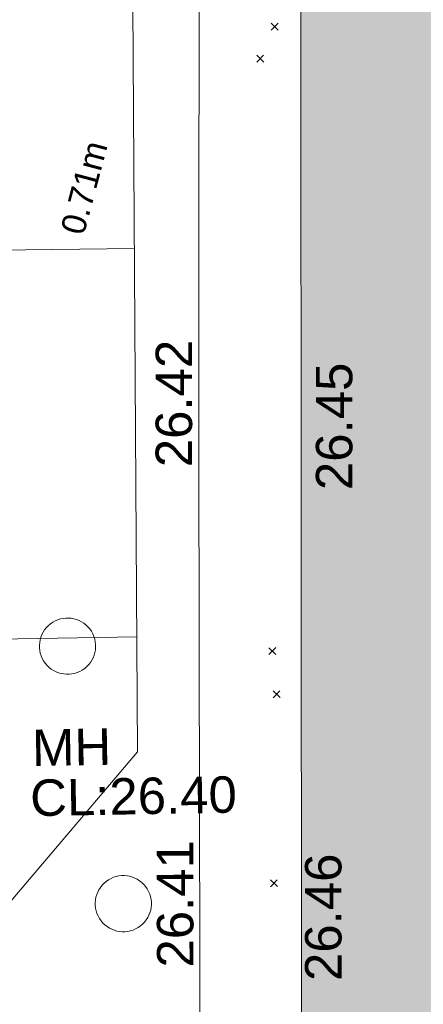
# Model space of a CAD drawing. Header units: millimetres. Extents: x -287732 to 520720, y -103372 to 287754.
# Tile 229 of 256: x 1084 to 5236, y 16362 to 26488. Entities that reach past the tile are written whole.
import ezdxf

# ---------------------------------------------------------------- set-up
doc = ezdxf.new("R2010")
doc.units = ezdxf.units.MM
for name, pattern in [('IMPORT-HIDDEN2 _3_', [4762.5, 3175, -1587.5]), ('IMPORT-UG_ELEC_LV_QLB2 _2_', [2700, 1500, -300.0000000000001, 0, -250, 150, -300.0000000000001, 0, -200]), ('IMPORT-UG_ELEC_STREET LIGHTING_QLB2 _2_', [2700, 1500, -300.0000000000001, 0, -250, 150, -300.0000000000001, 0, -200])]:
    doc.linetypes.add(name, pattern=pattern)
for name, color, linetype, lineweight, true_color in [('00_TOPO_SERV_MH', 7, 'Continuous', 9, 0x666666), ('00_UAV_BUILDING_OUTLINE', 5, 'Continuous', 9, 0x0000ff), ('00_UAV_FOOTPATH', 7, 'Continuous', 9, 0xa50000), ('12333-PUM-2D-U-0001-C01 - Rev2_REVIT IMPORT_dwg', 7, 'Continuous', 9, 0x767676), ('A_RHA_Line', 7, 'Continuous', 9, 0x00a600), ('PUM-CHAMBER EXTENTS', 6, 'IMPORT-HIDDEN2 _3_', 9, 0xff00ff), ('PUM-ELECTRIC-LV-QLB2', 1, 'IMPORT-UG_ELEC_LV_QLB2 _2_', 9, 0xff0000), ('PUM-GPR-REBAR', 30, 'Continuous', 9, 0xff7f00)]:
    doc.layers.add(name, color=color, linetype=linetype, lineweight=lineweight, true_color=true_color)
doc.layers.add('A_RHA_Detail', color=7, linetype='Continuous', lineweight=9)
doc.layers.add('GEN-TEXT', color=7, linetype='Continuous', lineweight=9)
doc.styles.add('Arial_1', font='arial.ttf', dxfattribs={"height": 250})
doc.styles.add('Swis721 Lt BT_2', font='swissl.ttf', dxfattribs={"height": 375})

# ---------------------------------------------------------------- blocks, each defined once
blk = doc.blocks.new('12333-PUM-2D-U-0001-C01 - Rev2_REVIT IMPORT_dwg_MGS62954_T2_Galway_ITM_3d_Rev1-2077680-Site Location Plan Proposed')
at = {"layer": '00_TOPO_SERV_MH', "color": 254, "true_color": 0xcccccc}
for centre, major_axis, ratio in [((533903885.3599288, 725575437.449206), (-147.9535130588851, 248.3507208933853), 0.9993949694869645), ((533904413.2396512, 725572779.0576638), (-147.9535347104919, 248.3507079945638), 0.9993949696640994)]:
    blk.add_ellipse(centre, major_axis=major_axis, ratio=ratio, dxfattribs=at)
at = {"layer": '00_UAV_FOOTPATH', "color": 254, "true_color": 0xcccccc, "flags": 128}
blk.add_lwpolyline([(533912743.0821864, 725601474.3582332), (533909811.0821863, 725601532.3582335), (533907744.9682671, 725601567.8430152), (533905677.0821864, 725601603.3582332), (533905647.3213692, 725598671.9177301), (533905637.0821863, 725597663.3582331), (533905559.9370086, 725593672.8485802), (533905549.0821863, 725593111.3582331), (533905496.0821863, 725591387.3582332), (533905455.9191456, 725588674.2305524), (533905381.9111588, 725583674.7804447), (533905373.0821864, 725583078.3582332), (533905292.5981604, 725578675.5991973), (533905268.2809445, 725577345.3620304), (533905213.6296643, 725573676.2337424), (533905152.102079, 725569545.450305)], dxfattribs=at)
at = {"layer": '00_TOPO_SERV_MH', "char_height": 375, "attachment_point": 1, "line_spacing_factor": 1.005061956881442, "style": 'Swis721 Lt BT_2'}
for s, insert, width in [('MH', (533903501.6156099, 725574584.9798757), 949.779278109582), ('CL:26.40', (533903473.7951975, 725574070.6195332), 2440.932744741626)]:
    blk.add_mtext(s, dxfattribs=dict(at, insert=insert, width=width))
at = {"layer": '00_UAV_BUILDING_OUTLINE', "color": 251, "true_color": 0x666666, "char_height": 375, "width": 1495.902363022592, "attachment_point": 1, "line_spacing_factor": 1.005061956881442, "style": 'Swis721 Lt BT_2'}
for s, insert, rotation in [('26.45', (533906468.3800542, 725576996.9454217), 89.03400230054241), ('26.46', (533906268.549167, 725571951.2401716), 89.03400229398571)]:
    blk.add_mtext(s, dxfattribs=dict(at, insert=insert, rotation=rotation))
at = {"layer": '00_UAV_FOOTPATH', "color": 251, "true_color": 0x666666, "char_height": 375, "width": 1495.902363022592, "attachment_point": 1, "line_spacing_factor": 1.005061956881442, "style": 'Swis721 Lt BT_2'}
for s, insert, rotation in [('26.42', (533904823.2987555, 725577261.5001493), 88.95272909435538), ('26.41', (533904748.5308787, 725572115.9442552), 89.1466484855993)]:
    blk.add_mtext(s, dxfattribs=dict(at, insert=insert, rotation=rotation))
blk = doc.blocks.new('12333-PUM-2D-U-0001-C01 - Rev2_REVIT IMPORT_dwg-1620468-Site Location Plan Proposed')
at = {"layer": 'PUM-CHAMBER EXTENTS', "true_color": 0xffd4aa}
h = blk.add_hatch(dxfattribs=at)
h.set_pattern_fill('FP_15', color=41, style=0, pattern_type=2)
h.set_pattern_definition([(0, (-533641079.65, -725615854.3560001), (0, 4000), []), (90, (-533641079.65, -725615854.3560001), (-8000, 4.898587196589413e-13), [])])
h.paths.add_polyline_path([(260865.3501528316, -44518.35617865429), (263506.350152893, -41517.35617860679), (263685.3501528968, -25598.35617861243), (264300.3501528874, -14402.35617861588), (262073.3934038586, -13951.56663411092), (262068.9501528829, -14155.95617870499), (260506.850152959, -14155.95617869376), (260515.9208416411, -13636.29677213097), (258772.3501528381, -13283.3561786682), (258670.4501975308, -17982.77958357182), (258705.6273013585, -17930.13332725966), (258914.1292635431, -17799.69233468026), (259118.8501528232, -17758.97081790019), (259354.4823357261, -17811.47103625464), (259532.0730042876, -17930.13332725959), (259662.5139968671, -18138.6352894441), (259703.2355136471, -18343.35617872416), (259646.3031607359, -18585.62151974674), (259532.0730042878, -18756.57903018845), (259342.4847485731, -18883.25785263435), (259118.850152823, -18927.74153954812), (258883.2179699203, -18875.24132119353), (258705.6273013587, -18756.57903018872), (258655.3045717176, -18681.26574300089), (258128.350152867, -42983.35617862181), (259933.4445662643, -43995.71274590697)])
h.paths.add_polyline_path([(258258.9501529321, -38844.75617862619), (258266.9306086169, -38387.5561786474), (258563.7501528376, -38387.55617866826), (258555.7696971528, -38844.75617864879)])
h.paths.add_polyline_path([(261852.3501529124, -20608.62106352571), (261633.0967024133, -20559.77012183), (261467.850315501, -20449.3560161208), (261346.4762427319, -20255.34697165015), (261308.5852680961, -20064.85617870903), (261361.5602678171, -19839.43063920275), (261467.850315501, -19680.35634129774), (261661.8593599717, -19558.98226852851), (261852.3501529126, -19521.09129389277), (262071.6036034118, -19569.94223558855), (262236.8499903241, -19680.35634129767), (262358.2240630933, -19874.36538576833), (262396.115037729, -20064.85617870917), (262343.1400380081, -20290.28171821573), (262236.8499903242, -20449.3560161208), (262060.4399654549, -20567.22942623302), (262026.8654006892, -20573.90782240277)])
at = {"layer": 'GEN-TEXT', "color": 253, "true_color": 0xaaaaaa}
for p, q in [((265011.9948138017, -34119.71151770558), (265082.705491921, -34049.00083958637)), ((265082.705491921, -34119.71151770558), (265011.9948138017, -34049.00083958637)), ((264857.9948138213, -34446.71151775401), (264928.7054919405, -34376.0008396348)), ((264928.7054919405, -34446.71151775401), (264857.9948138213, -34376.0008396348)), ((264875.9948138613, -40540.71151767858), (264946.7054919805, -40470.00083955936)), ((264946.7054919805, -40540.71151767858), (264875.9948138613, -40470.00083955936)), ((264911.994813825, -40984.71151769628), (264982.7054919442, -40914.00083957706)), ((264982.7054919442, -40984.71151769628), (264911.994813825, -40914.00083957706)), ((264850.9948138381, -42926.71151773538), (264921.7054919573, -42856.00083961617)), ((264921.7054919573, -42926.71151773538), (264850.9948138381, -42856.00083961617))]:
    blk.add_line(p, q, dxfattribs=at)
at = {"layer": 'PUM-GPR-REBAR', "color": 41, "true_color": 0xffd4aa, "flags": 128}
blk.add_lwpolyline([(262073.3934038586, -13951.56663411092), (264300.3501528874, -14402.35617861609), (263685.3501528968, -25598.35617861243), (263506.350152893, -41517.35617860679), (260865.3501528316, -44518.35617865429)], dxfattribs=at)
blk.add_blockref('12333-PUM-2D-U-0001-C01 - Rev2_REVIT IMPORT_dwg_MGS62954_T2_Galway_ITM_3d_Rev1-2077680-Site Location Plan Proposed', (-533641079.6498471, -725615854.3561786))
at = {"layer": 'PUM-ELECTRIC-LV-QLB2', "insert": (262937.4186546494, -35670.90735061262), "char_height": 250, "width": 1160.025439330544, "attachment_point": 2, "rotation": 74.14683446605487, "line_spacing_factor": 0.9417779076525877, "style": 'Arial_1'}
blk.add_mtext('0.71m', dxfattribs=at)

msp = doc.modelspace()

# ---------------------------------------------------------------- hatches: boundary and pattern name
at = {"layer": 'A_RHA_Detail', "true_color": 0xc0c0c0}
h = msp.add_hatch(color=9, dxfattribs=at)
h.paths.add_polyline_path([(-80880.60083809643, -68502.79057078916), (-80400.865924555, -68483.41509113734), (-80400.865924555, -62984.64684185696), (-24474.85765177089, -63009.32043784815), (-24456.14471271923, -50840.30023858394), (-36622.55041039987, -50831.65104353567), (-36622.55041039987, -44228.57792613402), (-50959.0526582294, -44218.38599194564), (-50959.0526582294, -42573.78171514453), (-54563.9325804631, -42571.21897729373), (-54565.69773352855, -45054.17447474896), (-92408.82109321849, -45027.27149621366), (-92411.78875845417, -49201.74309222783), (-100061.9988811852, -49201.74309222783), (-100052.2214449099, -64852.82557838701), (-86120.90825229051, -64852.82557838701), (-86092.1662649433, -62957.90041523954), (-84861.10047608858, -62957.90041523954), (-84854.79052929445, -68240.109737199), (-80870.60226892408, -68240.10973722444)])
h.paths.add_polyline_path([(-137238.9269902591, -68461.9384092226), (-132719.7426408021, -68433.0633692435), (-132847.0731201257, -62850.04282283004), (-130454.6837966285, -62916.63108078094), (-130498.2830220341, -61355.85393642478), (-117581.136331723, -61423.42893438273), (-117492.3908565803, -49183.91309190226), (-125136.5200282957, -49178.47881952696), (-125133.572703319, -45032.61887136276), (-163007.1824077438, -45005.6942194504), (-163007.1824076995, -44090.2963411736), (-163123.8521269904, -44090.21339942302), (-163122.6389897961, -42383.75184302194), (-166563.8543419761, -42383.75184298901), (-166565.034908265, -44044.39824208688), (-193158.4656786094, -44025.49275805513), (-193195.152889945, -62863.65652504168), (-137269.7106414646, -62916.63108078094), (-137254.3708868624, -65679.90523788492)])
h.paths.add_polyline_path([(120310.9497607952, -32334.28230164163), (120312.4652266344, -31610.73011961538), (133451.2244789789, -31638.24899384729), (133469.2230092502, -19717.98315780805), (121295.7536929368, -19692.48606430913), (121319.8434528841, -8190.941560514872), (112277.0825930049, -8172.001674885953), (112263.1770823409, -14811.1234547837), (78285.85310969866, -14739.95861438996), (78292.82277619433, -8167.077575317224), (75241.99098605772, -8160.673431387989), (69355.76844233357, -8152.931592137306), (69353.6659720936, -9156.74635762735), (68372.60878945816, -9154.691552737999), (68372.60878945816, -13705.52853215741), (69333.7233474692, -13707.54156770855), (69325.07112547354, -16249.53369228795), (66623.4489111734, -16249.53369228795), (66619.79243935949, -17995.29925530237), (65989.07757494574, -17995.2992552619), (65985.44262772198, -19730.78799483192), (57152.23993377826, -19712.28702421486), (57127.42535098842, -31559.89463417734), (70277.87165424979, -31587.43801817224), (70277.87165431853, -32271.7414715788), (78263.96947909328, -32285.12944888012), (78266.62661740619, -31019.79372153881), (112335.8856506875, -31091.15111860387), (112335.8856506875, -32317.57330553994), (119781.4233959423, -32333.17321913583)])
h.paths.add_polyline_path([(7503.717409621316, -1791.439263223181), (15482.43097392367, -674.0213231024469), (15484.0826588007, 148.1327206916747), (56188.28042539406, 205.5276654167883), (56155.84326007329, 14338.3166313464), (18016.62665935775, 14236.48149539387), (17967.9025208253, 34313.18372071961), (21727.10644863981, 34324.0692624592), (21708.90974962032, 40608.10218321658), (18009.66447159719, 40608.10218321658), (17995.54603706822, 45483.75063442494), (9770.084204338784, 45420.6329473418), (3966.213879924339, 45446.76585222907), (3984.771235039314, 14176.56786832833), (1023.062455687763, 14176.56786837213), (-276.5134647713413, 14190.52623461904), (-231.6790044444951, 5968.135265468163), (-226.4491536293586, 193.7444677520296), (553.0869992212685, 183.4716499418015), (7477.609307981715, 143.2867586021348), (7488.638446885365, -674.0213231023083)])
h.paths.add_polyline_path([(77755.59663317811, 53.47451145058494), (77729.51881611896, 1699.844979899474), (94464.47132486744, 1659.976083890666), (94606.37913471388, 17991.390236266), (88810.4190114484, 18015.03260816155), (88799.89418497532, 14436.74271609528), (69413.88950349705, 14457.8773889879), (69377.35724448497, 99.62816357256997), (75241.99098605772, 67.32134432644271)])
h.paths.add_polyline_path([(61252.12079701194, 46453.95617366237), (105774.7348988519, 46472.68783506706), (105768.2642198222, 61852.61234306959), (92285.13876309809, 61852.61234306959), (92308.59670399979, 65784.30757140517), (96107.4668000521, 65767.60445243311), (96059.68081117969, 75209.20847378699), (101084.8427276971, 75071.88872764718), (104988.0046543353, 74765.36560406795), (108403.6894220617, 74363.8408943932), (112009.2703903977, 73787.25420861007), (115645.3524815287, 73049.69667206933), (116890.8108051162, 72761.69136252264), (120208.9929833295, 71893.18353872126), (120865.241739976, 71703.68484519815), (124135.6329506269, 70669.67317906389), (127435.6253142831, 69480.50055823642), (127820.4368670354, 69394.93141813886), (128274.3081769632, 69331.69585753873), (128731.8791144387, 69306.66104516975), (129189.9401488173, 69320.00258290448), (129645.2782985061, 69371.62688826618), (130094.6997111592, 69461.17185603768), (130535.0520071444, 69588.00939074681), (130963.246434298, 69751.24981927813), (131376.2795165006, 69949.74812590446), (131771.2541232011, 70182.11198903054), (132162.5575600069, 70460.5404660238), (132496.0921583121, 70741.69081113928), (132820.871367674, 71064.98072578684), (133117.4593294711, 71414.31364272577), (133383.77568926, 71787.23923950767), (133616.5473239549, 72178.5372844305), (133817.1647262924, 72590.54524898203), (133982.6025969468, 73017.89547513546), (134111.7005086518, 73457.59040801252), (134203.5529320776, 73906.54590458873), (134257.5155883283, 74361.61286216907), (134272.5462649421, 74819.5993153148), (134250.5259875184, 75277.29281745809), (134189.6227572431, 75731.48297747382), (134090.9274700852, 76178.98397757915), (133955.1324028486, 76616.65691993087), (133783.1900598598, 77041.43184345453), (133576.3064937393, 77450.32925647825), (133335.932843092, 77840.48103920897), (133063.7551572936, 78209.15055532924), (132761.6825665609, 78553.75185442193), (132431.8338935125, 78871.8678050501), (132076.5227905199, 79161.26705197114), (131698.2415080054, 79419.91966861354), (131299.6434187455, 79646.01139197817), (131093.5942456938, 79746.34209763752), (132146.0467355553, 83110.22226145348), (122787.7632953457, 86282.54285518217), (121604.3555412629, 82800.3591886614), (117095.9864227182, 83870.84033785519), (116841.9598400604, 83526.35449572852), (116120.5435466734, 91221.93611972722), (110237.7341284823, 91274.27491021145), (110194.3680786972, 90435.39030214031), (104988.0046543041, 90486.49901390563), (104973.2761846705, 94309.82427956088), (103746.1314668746, 94309.8242795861), (103839.9937121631, 122852.1474271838), (96365.09202306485, 122931.9599470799), (96350.3400238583, 123952.4168585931), (104555.5505249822, 123902.1925226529), (104607.3234458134, 120248.5396156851), (125502.5015002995, 120134.1933400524), (125662.0200253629, 137657.3796882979), (114479.5865733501, 137699.2256881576), (114382.306264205, 129149.9458158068), (104644.159003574, 129187.9975073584), (104577.9931702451, 126217.3903144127), (101184.4926406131, 126159.1566967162), (101264.6166812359, 135959.2655565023), (89967.23178808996, 135988.8856164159), (89927.63362986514, 125823.6463181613), (93630.53562302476, 125840.7948842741), (93580.65688892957, 122931.9599470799), (88697.38835376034, 122904.7310126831), (88679.3898954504, 95739.09143775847), (86378.25848996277, 95739.09143775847), (86378.18187189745, 96178.1008337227), (83279.50743284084, 96200.92083327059), (83273.62493422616, 95735.74732133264), (70169.67509619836, 95733.22421950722), (70166.26842742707, 96272.07409347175), (66674.99731294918, 96257.14073655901), (66654.74538556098, 95755.71092136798), (65784.77231079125, 95755.71092136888), (65887.65094984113, 117470.630565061), (53473.3427162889, 117487.9046429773), (53434.44066309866, 98570.46349063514), (40649.41626916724, 98570.46349063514), (40610.16711559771, 94406.01479078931), (38853.82372868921, 94410.36303440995), (38848.65589191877, 89463.65332729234), (40612.46601912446, 89518.45976927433), (40665.38257362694, 86257.73741128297), (38372.19584460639, 86305.72309285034), (38369.79374539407, 76901.0507917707), (50937.9512507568, 76944.40198294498), (50922.88567286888, 74598.78180889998), (56484.9061132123, 74588.85093771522), (56484.9061132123, 75194.85181995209), (92465.4037153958, 75233.0258166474), (92645.92783662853, 71766.64845094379), (89810.55521366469, 69362.83965827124), (85313.16173974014, 69360.94750420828), (85313.16173974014, 66907.4050808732), (75210.14498263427, 66903.15451589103), (75210.14498263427, 63815.70944550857), (70819.40014309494, 63815.70999200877), (70819.21601505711, 64253.35708059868), (69456.83415683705, 64253.35708059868), (69455.7195737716, 66901.99623166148), (61303.32856759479, 66898.5668068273), (61304.56054988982, 63970.32021231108), (70500.41048208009, 63970.32021219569), (70500.4088543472, 61852.59006207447), (61245.6438848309, 61848.69637488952), (61252.03558504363, 46656.49344428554)])
h.paths.add_polyline_path([(-17153.16561239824, 48569.32684293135), (-17153.16561224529, 60770.38083685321), (-29362.88357759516, 60774.70428694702), (-29362.88357759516, 67399.20394580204), (-43507.24466814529, 67405.01911303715), (-43488.5313307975, 69093.07334175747), (-45766.41866231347, 69109.32868388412), (-45794.3462003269, 67405.01911303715), (-47272.11273194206, 67404.2124544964), (-47272.44887633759, 66454.91798908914), (-86004.56386332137, 66468.63299519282), (-86006.66970787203, 60521.58362721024), (-92662.87722510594, 60521.58362721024), (-92665.2138765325, 50184.35611932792), (-79752.0168396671, 50179.78309939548), (-79752.016597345, 48591.4932381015), (-17157.7163123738, 48569.32845417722)])
h.paths.add_polyline_path([(-201056.4185878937, 48628.75479108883), (-138377.9751621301, 48634.64535779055), (-138377.9751621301, 50133.28201003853), (-125467.710581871, 50134.49626164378), (-125468.6909603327, 60566.1903686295), (-132186.8595614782, 60565.86652591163), (-132187.4203588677, 66533.0197876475), (-170643.3098734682, 66805.61809689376), (-170643.3098732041, 67738.78475848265), (-200340.0100486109, 67488.93693764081), (-200348.7171487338, 60827.78025104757), (-201057.5650552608, 60827.71357558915), (-201056.6510294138, 51102.04313372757)])
h.paths.add_polyline_path([(-240051.5126725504, 54769.19491160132), (-239444.490259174, 54811.10754483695), (-239186.5396223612, 54841.92927608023), (-238764.8191577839, 54940.98166103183), (-238382.4735933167, 55122.46891388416), (-237990.3402229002, 55354.87497234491), (-237269.2031023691, 55936.21515020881), (-237032.4836384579, 56225.56611516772), (-236793.0039602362, 56569.31473944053), (-236554.5880578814, 57004.26389721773), (-236432.7219585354, 57267.46508908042), (-236300.081527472, 57753.26238983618), (-236250.7285154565, 58017.17885684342), (-236235.6490609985, 58516.21786804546), (-236233.2538429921, 58987.85640053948), (-236213.7029795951, 59823.48083769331), (-236363.8287855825, 59820.86038205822), (-236634.0279869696, 60698.06075827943), (-236391.9547756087, 61432.19726339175), (-236225.4740089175, 61435.10319600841), (-236201.6036569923, 62637.68779596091), (-232563.5271750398, 62639.28734435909), (-232563.5271750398, 63049.03842404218), (-232732.1945866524, 63049.15302218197), (-232860.1521277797, 63457.95890274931), (-232731.606808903, 63914.24862697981), (-232560.8209656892, 63914.24862697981), (-232515.1276847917, 70598.00033009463), (-240628.6947849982, 70598.85496273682), (-240629.7923196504, 72350.98321577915), (-246412.6011212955, 72347.36085933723), (-246412.6011212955, 70616.45923936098), (-254449.5805725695, 70618.60952619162), (-254454.637144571, 70754.06491720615), (-254469.7140363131, 73191.66276250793), (-263883.2532625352, 73267.83063688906), (-263902.4181505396, 68260.74348553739), (-263714.8217520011, 68259.82096572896), (-263552.9672900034, 67819.65434396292), (-263719.0883117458, 67392.2068408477), (-263913.6298699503, 67392.20684284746), (-263956.7001913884, 58633.76423459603), (-260181.1963171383, 58611.22607638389), (-260192.3146983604, 56354.25111579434), (-257184.684388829, 56339.46086021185), (-257213.4419957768, 57092.93866021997), (-257338.5163846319, 57093.27331223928), (-257471.0109294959, 57531.74572308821), (-257338.5163845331, 58062.22513696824), (-257203.4956297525, 58064.06881289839), (-257173.5751889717, 58598.54056692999), (-256478.2273617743, 58575.27357994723), (-256478.2273617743, 58788.51859473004), (-256013.0091299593, 58911.92701534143), (-255397.0786664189, 58780.99767617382), (-255397.0786664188, 58595.982422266), (-243809.885361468, 58585.92793201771), (-243805.3570672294, 58352.04527760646), (-243740.939469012, 57884.52572680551), (-243619.0830608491, 57421.84877545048), (-243424.3877545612, 56943.65915412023), (-243247.1437899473, 56608.24157713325), (-243003.0710579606, 56249.99021479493), (-242732.2093200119, 55932.75703082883), (-242371.7230178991, 55603.12658811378), (-242141.255125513, 55424.88676767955), (-241804.9643037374, 55216.88439822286), (-241529.4640827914, 55077.02869055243), (-241100.6275144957, 54917.18295003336), (-240836.2134980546, 54840.82833176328), (-240453.4486195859, 54788.60784130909), (-240218.9578693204, 54777.28227442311)])
h.paths.add_polyline_path([(40276.69022552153, 59895.36417752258), (40328.62676029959, 69196.9439153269), (36588.99968785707, 69217.8245910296), (36619.46637569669, 74674.25962428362), (32264.36460078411, 74687.02318924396), (32233.48293867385, 69156.26826306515), (11916.69390495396, 69269.70959686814), (11966.66200111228, 78218.75165974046), (29087.509017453, 78123.15526808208), (29143.44567205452, 88141.1370047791), (15719.348796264, 88216.09212953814), (15732.60379610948, 90589.9978889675), (4594.294101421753, 90652.19003489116), (4525.129359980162, 78265.12250449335), (10096.76365553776, 78234.01258731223), (10077.43887221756, 74773.03821910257), (4547.641142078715, 74803.91453678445), (4465.579974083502, 60107.1600234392), (19125.89094760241, 60025.30234268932), (19139.86249374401, 62527.53804644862), (31738.59196305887, 62457.19146404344), (31724.55430858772, 59943.11609815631), (38369.79364225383, 59906.01157293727)])
h.paths.add_polyline_path([(-246083.0241259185, 72334.29150213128), (-246083.0594797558, 72334.30275087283), (-246208.2905500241, 72334.29150213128)])
h.paths.add_polyline_path([(-114575.3004830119, 112178.0758695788), (-114575.3246435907, 112178.0758695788), (-114707.2752166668, 115801.5811617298)])
h.paths.add_polyline_path([(-154699.9178765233, 101760.4080976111), (-114382.050333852, 101776.0542914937), (-114382.050333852, 106926.9360164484), (-113755.641395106, 106927.1792101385), (-113757.5507412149, 111847.2721531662), (-114431.6837526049, 111847.2721531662), (-114431.8097758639, 112178.0758695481), (-114575.3004830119, 112178.0758695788), (-114578.9984943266, 121707.2390833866), (-123056.9849702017, 121707.2390833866), (-123068.8201032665, 156452.7036899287), (-119381.2340625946, 156454.1348067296), (-119381.2340625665, 160165.8597952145), (-115501.031452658, 160167.3662801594), (-115503.3750945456, 166206.5793118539), (-132411.7987151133, 166599.6604729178), (-132411.8243278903, 166665.6603411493), (-135275.0124468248, 166664.5490317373), (-135275.0124468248, 166628.1883101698), (-135911.3205076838, 166628.1944502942), (-135911.3479256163, 166352.1604668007), (-152521.1633846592, 166345.7146753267), (-152518.3680955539, 159142.6836790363), (-150699.3133726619, 159117.9265656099), (-150758.5477087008, 122560.691203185), (-151059.2005266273, 122560.691203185), (-151061.0981347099, 121302.4374932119), (-154138.3148337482, 121372.6012653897), (-154138.3148337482, 121865.1834517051), (-154704.3888425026, 121867.2611370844), (-154688.5451973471, 119352.3937021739), (-154745.5933227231, 119352.3715636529), (-154745.5763474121, 118722.1532660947), (-160794.1544526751, 118748.7442832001), (-160794.1544526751, 119410.5425977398), (-163852.1622693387, 119422.408321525), (-163855.0715294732, 118762.2003111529), (-167568.6765459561, 118778.5256058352), (-166634.6619849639, 124395.1277019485), (-166930.050559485, 124500.0918161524), (-167568.6765459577, 124707.6250903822), (-168028.2173235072, 124841.3808647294), (-168630.5006276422, 124991.3056740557), (-169238.2056069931, 125117.4693074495), (-169850.3952285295, 125219.6772876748), (-170466.1255403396, 125297.7720169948), (-171089.11025998, 125351.8553033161), (-171704.4065937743, 125381.1774255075), (-172325.0479971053, 125386.3595015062), (-172782.2248668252, 125374.5832362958), (-173401.7764235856, 125337.4554476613), (-174109.844898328, 125263.4341236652), (-174634.1213722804, 125190.4100126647), (-175245.0145766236, 125080.719099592), (-176047.1958093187, 124895.7675260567), (-176665.4852587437, 124724.7228134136), (-177045.3001228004, 124609.1129151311), (-177631.5127792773, 124405.2077276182), (-176665.4852586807, 118818.5158794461), (-177558.9402083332, 118822.4435768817), (-177662.2853368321, 125263.4341236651), (-176365.3912351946, 126542.9270807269), (-159462.2970490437, 126319.910391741), (-157057.7396790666, 128609.0850976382), (-157060.6673204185, 136153.1661957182), (-158638.8016610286, 137740.2441626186), (-159352.3735831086, 137740.2441626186), (-161634.4140634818, 140201.1078539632), (-168727.9404945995, 140256.8191146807), (-171035.0401161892, 137942.8847305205), (-174184.1459014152, 137942.8847305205), (-176460.1167434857, 140292.2858551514), (-177341.6856934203, 140292.2858551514), (-177341.7113613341, 140358.4281613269), (-183428.5803825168, 140356.0660244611), (-185921.6385985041, 137917.4639994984), (-185921.6385985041, 131757.3091155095), (-186906.8767412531, 131756.9267733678), (-187725.3914540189, 130809.9989183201), (-187724.058890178, 127376.1828148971), (-186481.0281350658, 126304.5577463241), (-186479.4846754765, 122327.2959175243), (-185176.2828158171, 121059.4673825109), (-180304.1129154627, 121059.4673824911), (-180304.1136492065, 118802.0484409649), (-193555.3706955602, 118802.0484409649), (-193555.368699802, 133117.8341649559), (-192593.6442938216, 133118.2073819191), (-192593.6442938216, 134200.8158367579), (-192224.6284783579, 134200.9592041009), (-192225.5653014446, 136615.0101267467), (-192595.0012460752, 136615.0101267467), (-192595.4357332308, 137734.4745165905), (-193589.2709668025, 137734.4746851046), (-193589.2685988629, 147474.570583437), (-193163.2062206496, 147492.8644732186), (-192765.7252967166, 147531.087133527), (-192359.9383250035, 147589.5931622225), (-192199.8207947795, 147616.5827294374), (-191882.7548926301, 147682.9245600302), (-191568.5380070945, 147761.6632019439), (-191257.654638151, 147852.677242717), (-190828.6072909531, 148002.2045655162), (-190647.7999969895, 148070.9514233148), (-190349.7690789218, 148197.8750094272), (-190056.9509284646, 148336.4013817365), (-189769.797051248, 148486.3169427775), (-189405.3590254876, 148698.0567944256), (-189132.906026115, 148873.2749095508), (-188867.542109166, 149059.0543929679), (-188609.6764469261, 149255.1087866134), (-188354.9814055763, 149465.3525772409), (-188079.6339208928, 149713.879248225), (-187884.9836199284, 149901.8220103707), (-187545.928247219, 150265.8040604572), (-187446.29984479, 150378.3960832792), (-187241.3270201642, 150629.2310214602), (-187046.3599558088, 150887.9197697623), (-186861.6992771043, 151154.0634500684), (-186546.1373636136, 151669.829875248), (-186524.4196769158, 151707.0632450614), (-163675.2898318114, 151669.829875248), (-163687.5843045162, 148134.07679455), (-157303.6541541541, 148136.492106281), (-157303.6541541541, 155759.91501608), (-157557.4317586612, 155765.0384228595), (-157555.9168973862, 166678.0466575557), (-187009.2021991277, 166699.7464767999), (-187013.0952111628, 162054.4009359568), (-188707.17754695, 162044.5925187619), (-188705.9961892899, 155021.5333641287), (-188737.9999316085, 154650.5326604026), (-188799.0133969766, 154283.1866125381), (-188857.2045401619, 154035.4341107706), (-188966.1106131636, 153679.3368924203), (-189102.6200311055, 153332.8820747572), (-189265.8911675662, 152998.2056672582), (-189454.9174011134, 152677.371060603), (-189645.2484685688, 152421.3220123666), (-189916.9563410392, 152104.2450531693), (-190212.7041973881, 151809.4634871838), (-190530.6686598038, 151538.7947471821), (-190868.8893671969, 151293.9075915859), (-191225.281078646, 151076.3118324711), (-191597.6465194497, 150887.3490191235), (-192092.8415776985, 150682.5621956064), (-192519.2468154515, 150561.8451365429), (-192903.8930791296, 150482.240889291), (-193187.215491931, 150440.8868273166), (-193594.1866364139, 150407.1257787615), (-193594.5952989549, 151459.9895227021), (-205369.2399268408, 151455.4201247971), (-205354.4523517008, 113350.0822379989), (-207187.1580384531, 113349.3710182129), (-207184.3024929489, 105991.0636522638), (-205312.8748221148, 105991.1901500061), (-205311.2362476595, 101769.6553082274), (-175488.6451201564, 101781.2285901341), (-175488.6451201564, 110889.6985621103), (-154703.4627663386, 110897.5679794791), (-154700.2792295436, 102691.5597281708)])
h.paths.add_polyline_path([(193735.9435693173, 113047.8274774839), (208865.0938716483, 114991.0266430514), (208976.1154123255, 114126.6471160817), (216447.8967332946, 115086.3281915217), (216038.7305308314, 118271.9702413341), (232648.5073383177, 120405.3421626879), (233425.993615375, 114352.0734369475), (240632.2017567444, 115277.6440988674), (239854.8412683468, 121329.9334727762), (256406.8682407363, 123455.8879629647), (257091.7572256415, 118089.1198988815), (264572.2871227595, 119040.8180953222), (261877.8350555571, 138524.7609215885), (259178.7147038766, 138221.6086035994), (259197.3483655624, 137439.0084132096), (254686.1480587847, 136897.0007612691), (255412.6810205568, 131314.8303176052), (240852.7447969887, 129522.4514056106), (239771.0426543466, 137918.8519126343), (240649.5822431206, 138010.1984551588), (240062.3063116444, 142776.6750342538), (239165.7694642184, 142685.0143484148), (237630.9646614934, 151018.3171732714), (266172.8791088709, 154560.7889781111), (271297.1876944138, 142612.4006970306), (276531.7397502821, 144861.098714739), (274941.5029779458, 148527.9037281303), (302074.5307653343, 160134.9084326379), (300215.9323773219, 164320.1841173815), (301528.1613272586, 164907.0997989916), (300405.1237791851, 167477.8916353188), (299016.6944531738, 166945.7181824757), (295626.7488506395, 174518.754428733), (294333.0289184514, 177537.1551681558), (287288.8475947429, 174518.754428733), (289427.6893504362, 169661.0163463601), (272956.7816584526, 162557.1203578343), (271943.2187787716, 164897.4305293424), (267016.3118217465, 162764.0369715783), (268502.3094164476, 159357.0430143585), (265200.4029574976, 157946.4096681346), (226856.416695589, 153146.7821792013), (227510.3041274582, 148852.0205334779), (228280.9873165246, 141179.0007483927), (227302.3544112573, 141050.281300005), (227895.3788235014, 136433.1758633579), (228748.5501749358, 136523.8855003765), (229602.3077302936, 128023.7667641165), (217691.2359889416, 126493.8999679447), (217642.3600127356, 126874.433267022), (215138.5007311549, 126552.8357430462), (215194.9980427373, 126112.965074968), (215015.6132226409, 126089.924757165), (214840.9672575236, 127449.66446064), (192258.7012018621, 124549.1816390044), (193486.3576426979, 114991.0266430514)])
h.paths.add_polyline_path([(-78076.24187439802, 117605.5188722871), (-78076.23951902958, 117610.0871211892), (-78070.318122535, 129485.7330792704), (-74723.15926543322, 129478.385255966), (-74723.15926543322, 125435.7860624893), (-48015.64546086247, 125380.0246061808), (-47996.55031653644, 135872.5822179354), (-61198.15919578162, 135901.5630078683), (-74714.72264144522, 135923.5088764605), (-74723.6287602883, 131865.2975510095), (-78070.318122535, 131872.642169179), (-78062.97909487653, 149549.7689430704), (-58292.26570492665, 149541.5607197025), (-58292.26570491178, 148946.2407608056), (-37707.70924046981, 148937.6946533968), (-37703.30827430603, 159740.0672041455), (-44148.26955755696, 159742.7429641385), (-44148.26955755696, 162961.3319174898), (-49829.95437583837, 162961.3319174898), (-49830.92144130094, 160632.0129326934), (-78494.09026625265, 160643.9130440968), (-78494.09026625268, 161615.1537738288), (-78739.225852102, 161615.2555472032), (-78691.7919454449, 168187.9195488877), (-90844.57645036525, 168126.8149079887), (-90962.52567694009, 152686.7636277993), (-89064.97866809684, 152685.9758215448), (-89079.54115380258, 117610.0871211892), (-78374.80218507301, 117605.6428258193)])
h.paths.add_polyline_path([(69254.82576126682, 129235.9722870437), (69259.97086178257, 136167.789247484), (86068.0992678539, 136131.0235193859), (86008.66431381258, 164703.3084147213), (58789.63167882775, 164723.511581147), (58789.63167882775, 170119.2062865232), (54460.1632489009, 170122.4198087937), (54457.21717773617, 166153.279245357), (47042.2151650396, 166158.7829869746), (47041.10931533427, 164668.9097040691), (39173.27935198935, 164674.7495545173), (39172.83712618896, 164078.9539098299), (17014.87910992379, 164095.4005254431), (17002.38841206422, 147267.1142245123), (12659.63471563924, 147267.1142245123), (12653.60087534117, 139137.9291796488), (17031.41608901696, 139134.6797717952), (17024.5879174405, 129935.3194463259), (39191.34773726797, 129918.8662983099), (39191.34773726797, 129258.2867272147), (69014.0340609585, 129236.1510132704)])
h.paths.add_polyline_path([(39265.62356917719, 139467.8223435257), (33050.91021530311, 139484.1586867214), (33087.56357182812, 153427.9220784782), (39277.60130889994, 153411.6505991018), (39277.60130890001, 152830.3127277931), (43058.29603858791, 152820.3745823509), (43024.83899408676, 140092.5601633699), (39267.2657899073, 140092.5601633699)])
h.paths.add_polyline_path([(1979.548949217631, 189123.2414339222), (18699.10403225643, 189180.0465563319), (18678.46874730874, 195253.6675675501), (24349.02704561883, 195272.9334348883), (24334.96888372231, 199550.7690688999), (28829.78348974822, 199566.0403168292), (28798.3577216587, 208815.6446464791), (24334.949615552, 208806.151404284), (24333.90624841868, 209113.2475694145), (16811.59093053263, 209087.6903002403), (16806.58456499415, 208843.5909093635), (6772.293057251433, 208809.4991440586), (6797.166076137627, 201488.5780549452), (-8471.058649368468, 201436.7038490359), (-8471.058649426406, 200429.0172028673), (-11856.09020770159, 200417.5164702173), (-11823.72827009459, 190892.3684138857), (-7614.729360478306, 190906.6685966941), (-7614.729360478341, 190170.8290169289), (-4608.619189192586, 190169.2993656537), (-4608.238782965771, 190916.8832264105), (1973.379031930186, 190939.2444180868), (1977.122761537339, 189837.3456693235)])
h.paths.add_polyline_path([(-20506.22133143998, 190640.0286460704), (-20122.28942212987, 206347.1214480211), (-41550.34215551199, 207015.2557957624), (-41462.26177903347, 210449.6195896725), (-31391.41053372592, 210152.0276719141), (-31078.64493155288, 223862.5743669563), (-44305.08575743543, 224230.7972280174), (-44490.79956591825, 211865.5542346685), (-47510.12209648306, 211942.9901385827), (-47722.57925071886, 203659.0205614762), (-47076.06680548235, 203635.3001465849), (-47175.4684425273, 199531.9403872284), (-46801.21126120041, 199520.4703269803), (-46873.68175963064, 195478.5899481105), (-44600.40472248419, 195425.2559779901), (-44685.88459507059, 192243.2795180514), (-38073.99929115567, 192135.6564362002), (-38104.39995468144, 191126.972250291), (-21537.79264466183, 190668.5723412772)])
h.paths.add_polyline_path([(16801.02360973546, 195961.500137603), (9656.615133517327, 196015.1086063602), (9643.838150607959, 199513.9922857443), (11631.77992468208, 199485.8321209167), (11631.7920940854, 203322.2460456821), (16806.58456511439, 203391.4855728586), (16801.0407710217, 195984.4293109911)])
h.paths.add_polyline_path([(122084.9264926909, 200536.2570557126), (122088.1805162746, 206386.1947929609), (125211.1061638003, 206386.1947929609), (125211.1162733, 206645.8932837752), (126202.7098976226, 206645.8932838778), (126203.0204769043, 207041.0477229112), (130401.4034741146, 206979.0758390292), (130444.2691124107, 209883.280297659), (126202.8383603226, 209945.8832030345), (126203.0204769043, 214624.1281189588), (127364.791950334, 214624.1281190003), (127365.2106673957, 225380.2058567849), (126159.8599207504, 225380.2527798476), (126207.4133336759, 241475.3410923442), (119482.5411291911, 241495.8747898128), (119479.2041949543, 246182.0096278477), (109943.9121324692, 246175.2196735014), (109953.2702601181, 233033.381429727), (115000.5285021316, 233033.3814296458), (114999.579292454, 208653.4991933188), (112026.3032630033, 208653.4991933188), (112024.3519988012, 200538.6761891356), (122024.6079402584, 200536.2715596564)])
h.paths.add_polyline_path([(30087.05071580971, 200986.75440713), (38030.67179071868, 201028.6865660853), (38030.67179071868, 202922.9731660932), (38109.89531492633, 202923.3913649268), (38067.25569096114, 208827.6066631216), (38013.35839378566, 208827.6672237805), (38012.38630971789, 209012.5383931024), (30044.90685988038, 208970.480297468), (30076.83023715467, 202922.9203834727)])
h.paths.add_polyline_path([(195986.2599417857, 205661.5722736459), (202896.8751332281, 206052.0074670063), (202676.8862551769, 209945.7611691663), (195766.2710618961, 209555.3259759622)])
h.paths.add_polyline_path([(-91652.40581580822, 206392.6172135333), (-79454.24421187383, 206432.5105635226), (-79629.29258199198, 238245.6998510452), (-68904.21147484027, 238215.095164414), (-68918.55832832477, 246312.9061543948), (-68918.56040493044, 246314.0782553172), (-68756.515268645, 246312.9061543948), (-68755.20581930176, 246638.9786699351), (-79620.07671794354, 246651.3624133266), (-79606.5628449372, 247343.5411849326), (-82154.50636787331, 247318.0695596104), (-82154.50636787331, 247488.1275895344), (-91640.64698348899, 247472.5371040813), (-91638.72040628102, 246846.4753752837), (-131470.3702759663, 246641.42150215), (-131470.3702759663, 250159.5419305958), (-142857.1087886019, 250176.7939677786), (-142864.0554935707, 246220.0701029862), (-165118.8027587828, 246272.3986783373), (-165040.0492656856, 253907.936045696), (-178677.4727934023, 253929.5079730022), (-178699.5521575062, 238176.7234097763), (-138599.3373496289, 238209.4781454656), (-138548.4479938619, 206627.5237025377), (-126646.6702863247, 206572.2299428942), (-126666.6805510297, 234825.8818836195), (-124962.7180531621, 234825.9534805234), (-124969.0241559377, 234688.4891474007), (-91595.61129713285, 234664.3133306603), (-91650.87307429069, 207155.5994723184)])
h.paths.add_polyline_path([(142123.7078574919, 209113.5383730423), (152768.4446292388, 209127.3137314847), (152745.2992288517, 227012.63380935), (142100.5623961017, 226998.8584508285), (142121.8067345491, 210582.5602643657)])
h.paths.add_polyline_path([(168998.8561129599, 209274.9592350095), (169026.8416078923, 226860.3446540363), (161686.6780314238, 226876.6646907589), (161647.6783165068, 209291.3037608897), (168846.6177107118, 209275.2977201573)])
h.paths.add_polyline_path([(49761.46820719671, 218476.5678095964), (49794.00484360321, 223316.1680811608), (41274.07755982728, 223363.4010619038), (41273.58999769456, 223290.8795634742), (32187.30576796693, 223351.9666549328), (32202.10532419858, 225553.2987454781), (20081.83724695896, 225634.7833114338), (20035.26675877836, 218707.7438801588), (31566.33951793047, 218630.2204881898), (31566.12891731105, 218598.8950898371), (49750.1971391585, 218476.6435849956)])
h.paths.add_polyline_path([(162361.9830851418, 234154.05208666), (162366.6425722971, 241589.9129272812), (135261.102696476, 241630.986197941), (135249.088870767, 234197.8735112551), (160249.0277027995, 234157.4671671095)])
h.paths.add_polyline_path([(176458.8604389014, 246709.5724700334), (176516.2484477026, 252173.1529804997), (168884.2833866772, 252253.3171281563), (168934.86529241, 257068.9279575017), (164355.0504715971, 257117.0331241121), (164296.1746742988, 251511.808811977), (164416.8965511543, 251510.5407811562), (164367.8024342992, 246836.573754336), (171460.1142273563, 246762.0779818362)])

# ---------------------------------------------------------------- linework, layer by layer
at = {"layer": 'A_RHA_Line', "color": 7}
for p, q in [((3974.638381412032, 31250.99384677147), (3977.605640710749, 26250.99577539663)), ((3977.605640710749, 26250.99577539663), (3980.572900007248, 21250.99770444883)), ((3980.572900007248, 21250.99770444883), (3983.540159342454, 16250.99963332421))]:
    msp.add_line(p, q, dxfattribs=at)

# ---------------------------------------------------------------- block references
at = {"layer": '12333-PUM-2D-U-0001-C01 - Rev2_REVIT IMPORT_dwg', "color": 254, "linetype": 'IMPORT-UG_ELEC_STREET LIGHTING_QLB2 _2_', "true_color": 0xffd4d4, "rotation": 0.9999999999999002}
msp.add_blockref('12333-PUM-2D-U-0001-C01 - Rev2_REVIT IMPORT_dwg-1620468-Site Location Plan Proposed', (-261895.0770586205, 55869.5817132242), dxfattribs=at)

doc.saveas('drawing.dxf')
